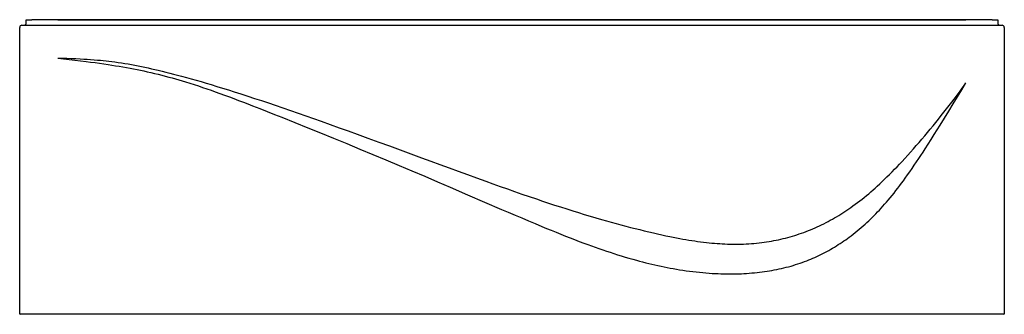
# Model space of a CAD drawing. Header units: millimetres. Extents: x 3366.37 to 3368.17, y 1968.51 to 1969.05.
import ezdxf

# ---------------------------------------------------------------- set-up
doc = ezdxf.new("R2010")
doc.units = ezdxf.units.MM
doc.layers.add('SANINDUSA', color=3, linetype='Continuous')

msp = doc.modelspace()

# ---------------------------------------------------------------- linework, layer by layer
at = {"layer": 'SANINDUSA'}
for p, q in [((3366.3703, 1969.0403), (3366.3763, 1969.0403)), ((3366.3763, 1969.0403), (3366.4363, 1969.0403)), ((3366.3783, 1969.0443), (3366.3783, 1969.0503)), ((3366.3783, 1969.0503), (3366.3883, 1969.0503)), ((3368.1443, 1969.0503), (3366.3883, 1969.0503)), ((3366.4363, 1969.0503), (3368.0963, 1969.0503)), ((3368.0963, 1969.0403), (3368.1563, 1969.0403)), ((3368.1443, 1969.0503), (3368.1543, 1969.0503)), ((3368.1543, 1969.0503), (3368.1543, 1969.0443)), ((3368.1563, 1969.0403), (3368.1623, 1969.0403)), ((3366.3663, 1968.5133), (3366.3663, 1969.0363)), ((3368.1663, 1969.0363), (3368.1663, 1968.5133)), ((3366.3763, 1968.5123), (3366.3673, 1968.5123)), ((3368.1563, 1968.5123), (3366.3763, 1968.5123)), ((3368.1653, 1968.5123), (3368.1563, 1968.5123))]:
    msp.add_line(p, q, dxfattribs=at)
at = {"layer": 'SANINDUSA', "flags": 128}
for points in [[(3366.4363, 1968.9803), (3366.4445, 1968.9801), (3366.4526, 1968.9798), (3366.4607, 1968.9795), (3366.4688, 1968.9792), (3366.4769, 1968.9788), (3366.4833, 1968.9785), (3366.4896, 1968.9781), (3366.496, 1968.9777), (3366.5023, 1968.9772), (3366.5086, 1968.9767), (3366.5138, 1968.9762), (3366.5191, 1968.9757), (3366.5243, 1968.9752), (3366.5295, 1968.9746), (3366.5348, 1968.9739), (3366.54, 1968.9732), (3366.5461, 1968.9724), (3366.5522, 1968.9715), (3366.5583, 1968.9705), (3366.5644, 1968.9695), (3366.5706, 1968.9684), (3366.5768, 1968.9672), (3366.5829, 1968.966), (3366.5891, 1968.9648), (3366.5952, 1968.9635), (3366.6013, 1968.9622), (3366.6073, 1968.9609), (3366.6133, 1968.9595), (3366.6193, 1968.9581), (3366.6265, 1968.9564), (3366.6336, 1968.9546), (3366.6407, 1968.9529), (3366.6478, 1968.951), (3366.6549, 1968.9492), (3366.662, 1968.9473), (3366.6711, 1968.9448), (3366.6801, 1968.9423), (3366.6891, 1968.9398), (3366.6981, 1968.9372), (3366.7071, 1968.9345), (3366.7161, 1968.9318), (3366.7266, 1968.9286), (3366.7372, 1968.9254), (3366.7478, 1968.9221), (3366.7583, 1968.9188), (3366.7708, 1968.9148), (3366.7834, 1968.9107), (3366.7959, 1968.9066), (3366.8084, 1968.9025), (3366.8209, 1968.8983), (3366.8334, 1968.894)], [(3366.4363, 1968.9803), (3366.4467, 1968.9791), (3366.457, 1968.9779), (3366.4673, 1968.9766), (3366.4776, 1968.9754), (3366.4879, 1968.9741), (3366.496, 1968.973), (3366.5041, 1968.9719), (3366.5121, 1968.9708), (3366.5202, 1968.9697), (3366.5283, 1968.9685), (3366.535, 1968.9674), (3366.5417, 1968.9664), (3366.5484, 1968.9653), (3366.555, 1968.9642), (3366.5617, 1968.963), (3366.5684, 1968.9618), (3366.5746, 1968.9606), (3366.5809, 1968.9594), (3366.5871, 1968.9581), (3366.5934, 1968.9568), (3366.5996, 1968.9554), (3366.6062, 1968.9539), (3366.6128, 1968.9524), (3366.6194, 1968.9507), (3366.6259, 1968.9491), (3366.6325, 1968.9474), (3366.639, 1968.9456), (3366.6452, 1968.9439), (3366.6513, 1968.9422), (3366.6574, 1968.9404), (3366.6636, 1968.9386), (3366.6697, 1968.9367), (3366.6775, 1968.9343), (3366.6852, 1968.9318), (3366.693, 1968.9293), (3366.7007, 1968.9267), (3366.7085, 1968.9241), (3366.7162, 1968.9214), (3366.7239, 1968.9187), (3366.7325, 1968.9156), (3366.741, 1968.9125), (3366.7496, 1968.9094), (3366.7581, 1968.9062), (3366.7666, 1968.903), (3366.7752, 1968.8997), (3366.7837, 1968.8964), (3366.7922, 1968.8931), (3366.8055, 1968.8879), (3366.8188, 1968.8826), (3366.8321, 1968.8774), (3366.8454, 1968.8721), (3366.8691, 1968.8626), (3366.8928, 1968.8531), (3366.9165, 1968.8435), (3366.9401, 1968.8339), (3366.9641, 1968.8241), (3366.988, 1968.8142), (3367.012, 1968.8042), (3367.0359, 1968.7942), (3367.0598, 1968.7842), (3367.0833, 1968.7743), (3367.1067, 1968.7643), (3367.1301, 1968.7543), (3367.1535, 1968.7442), (3367.1848, 1968.7308), (3367.216, 1968.7174), (3367.2473, 1968.704), (3367.2596, 1968.6988), (3367.2719, 1968.6936), (3367.2842, 1968.6883), (3367.2965, 1968.6831), (3367.3088, 1968.6779), (3367.3211, 1968.6728), (3367.3297, 1968.6692), (3367.3382, 1968.6657), (3367.3468, 1968.6622), (3367.3554, 1968.6587), (3367.364, 1968.6553), (3367.3724, 1968.652), (3367.3809, 1968.6487), (3367.3894, 1968.6454), (3367.3979, 1968.6422), (3367.4047, 1968.6397), (3367.4115, 1968.6372), (3367.4184, 1968.6348), (3367.4252, 1968.6324), (3367.4321, 1968.63), (3367.4388, 1968.6277), (3367.4456, 1968.6255), (3367.4524, 1968.6232), (3367.4592, 1968.6211), (3367.4662, 1968.6189), (3367.4731, 1968.6168), (3367.4801, 1968.6148), (3367.4871, 1968.6128), (3367.4941, 1968.6109), (3367.4997, 1968.6094), (3367.5052, 1968.6079), (3367.5108, 1968.6065), (3367.5163, 1968.6052), (3367.5219, 1968.6038), (3367.5275, 1968.6025), (3367.5331, 1968.6013), (3367.5388, 1968.6001), (3367.5444, 1968.5989), (3367.5501, 1968.5978), (3367.5556, 1968.5968), (3367.5612, 1968.5957), (3367.5668, 1968.5948), (3367.5724, 1968.5938), (3367.5785, 1968.5929), (3367.5846, 1968.592), (3367.5907, 1968.5912), (3367.5969, 1968.5904), (3367.603, 1968.5897), (3367.6092, 1968.589), (3367.615, 1968.5885), (3367.6208, 1968.588), (3367.6266, 1968.5875), (3367.6324, 1968.5871), (3367.6383, 1968.5868), (3367.6431, 1968.5866), (3367.648, 1968.5864), (3367.6529, 1968.5863), (3367.6577, 1968.5862), (3367.6626, 1968.5861), (3367.6674, 1968.5861), (3367.672, 1968.5862), (3367.6766, 1968.5862), (3367.6811, 1968.5864), (3367.6857, 1968.5865), (3367.6903, 1968.5868), (3367.6951, 1968.587), (3367.6999, 1968.5874), (3367.7047, 1968.5878), (3367.7095, 1968.5882), (3367.7143, 1968.5887), (3367.7191, 1968.5892), (3367.7236, 1968.5898), (3367.7281, 1968.5904), (3367.7326, 1968.5911), (3367.737, 1968.5918), (3367.7415, 1968.5925), (3367.7459, 1968.5933), (3367.7504, 1968.5942), (3367.7548, 1968.5951), (3367.7592, 1968.5961), (3367.7635, 1968.5971), (3367.7678, 1968.5982), (3367.7721, 1968.5993), (3367.7764, 1968.6005), (3367.7806, 1968.6017), (3367.7847, 1968.603), (3367.7888, 1968.6043), (3367.7929, 1968.6056), (3367.797, 1968.607), (3367.8011, 1968.6085), (3367.8051, 1968.61), (3367.8089, 1968.6115), (3367.8126, 1968.6131), (3367.8164, 1968.6147), (3367.8201, 1968.6163), (3367.8238, 1968.618), (3367.8275, 1968.6197), (3367.8312, 1968.6215), (3367.8348, 1968.6233), (3367.8385, 1968.6252), (3367.8421, 1968.6272), (3367.8456, 1968.6291), (3367.8491, 1968.6311), (3367.8525, 1968.6331), (3367.856, 1968.6352), (3367.8595, 1968.6373), (3367.8629, 1968.6395), (3367.8664, 1968.6417), (3367.8698, 1968.644), (3367.8732, 1968.6463), (3367.8765, 1968.6486), (3367.8798, 1968.6509), (3367.883, 1968.6533), (3367.8863, 1968.6557), (3367.8901, 1968.6586), (3367.8938, 1968.6616), (3367.8976, 1968.6646), (3367.9013, 1968.6677), (3367.9049, 1968.6708), (3367.9085, 1968.6739), (3367.912, 1968.677), (3367.9153, 1968.68), (3367.9187, 1968.6831), (3367.922, 1968.6863), (3367.9252, 1968.6895), (3367.9285, 1968.6927), (3367.9316, 1968.696), (3367.9348, 1968.6993), (3367.9381, 1968.7027), (3367.9413, 1968.7062), (3367.9445, 1968.7098), (3367.9476, 1968.7133), (3367.9507, 1968.7169), (3367.9538, 1968.7206), (3367.9575, 1968.725), (3367.9611, 1968.7294), (3367.9647, 1968.7338), (3367.9682, 1968.7383), (3367.9717, 1968.7429), (3367.9751, 1968.7473), (3367.9785, 1968.7518), (3367.9818, 1968.7563), (3367.9851, 1968.7609), (3367.9893, 1968.7668), (3367.9935, 1968.7727), (3367.9977, 1968.7787), (3368.0018, 1968.7847), (3368.0059, 1968.7907), (3368.0099, 1968.7967), (3368.0138, 1968.8026), (3368.0177, 1968.8086), (3368.0216, 1968.8146), (3368.0271, 1968.8231), (3368.0326, 1968.8317), (3368.038, 1968.8404), (3368.0434, 1968.849), (3368.0488, 1968.8577), (3368.0567, 1968.8706), (3368.0647, 1968.8836), (3368.0726, 1968.8965), (3368.0805, 1968.9094), (3368.0884, 1968.9224), (3368.0963, 1968.9353)], [(3367.6993, 1968.6412), (3367.704, 1968.6415), (3367.7087, 1968.6419), (3367.7134, 1968.6423), (3367.7181, 1968.6428), (3367.7228, 1968.6433), (3367.7274, 1968.6439), (3367.7318, 1968.6446), (3367.7362, 1968.6453), (3367.7405, 1968.646), (3367.7449, 1968.6468), (3367.7492, 1968.6476), (3367.7535, 1968.6485), (3367.7578, 1968.6495), (3367.7621, 1968.6505), (3367.7664, 1968.6515), (3367.7707, 1968.6527), (3367.7748, 1968.6538), (3367.779, 1968.655), (3367.7832, 1968.6563), (3367.7873, 1968.6576), (3367.7915, 1968.659), (3367.7957, 1968.6604), (3367.7999, 1968.6619), (3367.804, 1968.6635), (3367.8082, 1968.6651), (3367.8122, 1968.6667), (3367.8163, 1968.6684), (3367.8203, 1968.6702), (3367.8243, 1968.672), (3367.8284, 1968.6739), (3367.8324, 1968.6758), (3367.8364, 1968.6778), (3367.8404, 1968.6798), (3367.8443, 1968.6819), (3367.8482, 1968.684), (3367.8521, 1968.6861), (3367.8559, 1968.6883), (3367.8598, 1968.6906), (3367.8636, 1968.6928), (3367.8673, 1968.6952), (3367.8711, 1968.6975), (3367.8747, 1968.6999), (3367.8783, 1968.7023), (3367.8819, 1968.7047), (3367.8855, 1968.7072), (3367.8897, 1968.7102), (3367.8939, 1968.7132), (3367.8981, 1968.7163), (3367.9022, 1968.7195), (3367.9063, 1968.7227), (3367.9104, 1968.7259), (3367.9144, 1968.7292), (3367.9184, 1968.7326), (3367.9224, 1968.736), (3367.9263, 1968.7394), (3367.9302, 1968.7428), (3367.9341, 1968.7463), (3367.9386, 1968.7505), (3367.943, 1968.7547), (3367.9475, 1968.7589), (3367.9518, 1968.7631), (3367.9565, 1968.7678), (3367.9612, 1968.7725), (3367.9658, 1968.7772), (3367.9704, 1968.7819), (3367.9749, 1968.7867), (3367.9794, 1968.7915), (3367.9847, 1968.7971), (3367.9899, 1968.8029), (3367.9951, 1968.8086), (3368.0003, 1968.8144), (3368.0055, 1968.8204), (3368.0107, 1968.8263), (3368.0158, 1968.8323), (3368.021, 1968.8384), (3368.0261, 1968.8444), (3368.0311, 1968.8505), (3368.0361, 1968.8566), (3368.0411, 1968.8627), (3368.0461, 1968.8689), (3368.0511, 1968.8751), (3368.056, 1968.8813), (3368.0609, 1968.8875), (3368.0658, 1968.8938), (3368.0706, 1968.9), (3368.0744, 1968.905), (3368.0781, 1968.91), (3368.0818, 1968.915), (3368.0855, 1968.9201), (3368.0891, 1968.9251), (3368.0927, 1968.9302), (3368.0963, 1968.9353)], [(3366.8334, 1968.894), (3366.8475, 1968.8892), (3366.8615, 1968.8844), (3366.8755, 1968.8795), (3366.8895, 1968.8746), (3366.9035, 1968.8697), (3366.9175, 1968.8648), (3366.934, 1968.8589), (3366.9505, 1968.853), (3366.967, 1968.8471), (3366.9834, 1968.8412), (3367.003, 1968.8341), (3367.0226, 1968.8269), (3367.0422, 1968.8198), (3367.0618, 1968.8126), (3367.0813, 1968.8055), (3367.1009, 1968.7983), (3367.1177, 1968.7922), (3367.1344, 1968.786), (3367.1512, 1968.7799), (3367.168, 1968.7737), (3367.1848, 1968.7676), (3367.2016, 1968.7615), (3367.2184, 1968.7554), (3367.2316, 1968.7506), (3367.2448, 1968.7459), (3367.258, 1968.7412), (3367.2712, 1968.7366), (3367.2845, 1968.7319), (3367.2977, 1968.7274), (3367.311, 1968.7229), (3367.3221, 1968.7191), (3367.3331, 1968.7155), (3367.3442, 1968.7118), (3367.3553, 1968.7083), (3367.3664, 1968.7047), (3367.3775, 1968.7012), (3367.388, 1968.698), (3367.3985, 1968.6948), (3367.409, 1968.6916), (3367.4195, 1968.6885), (3367.4301, 1968.6855), (3367.4389, 1968.683), (3367.4477, 1968.6805), (3367.4565, 1968.6781), (3367.4653, 1968.6757), (3367.4742, 1968.6734), (3367.483, 1968.6711), (3367.4914, 1968.669), (3367.4998, 1968.6669), (3367.5082, 1968.6649), (3367.5165, 1968.6628), (3367.525, 1968.6609), (3367.5325, 1968.6592), (3367.54, 1968.6575), (3367.5475, 1968.6559), (3367.555, 1968.6543), (3367.561, 1968.6531), (3367.5669, 1968.6519), (3367.5729, 1968.6508), (3367.5788, 1968.6497), (3367.5842, 1968.6488), (3367.5895, 1968.6479), (3367.5949, 1968.6471), (3367.6003, 1968.6463), (3367.6056, 1968.6455), (3367.611, 1968.6448), (3367.6164, 1968.6441), (3367.6218, 1968.6435), (3367.6267, 1968.643), (3367.6315, 1968.6425), (3367.6364, 1968.6421), (3367.6412, 1968.6417), (3367.6461, 1968.6414), (3367.6508, 1968.6411), (3367.6556, 1968.6409), (3367.6604, 1968.6407), (3367.6651, 1968.6406), (3367.67, 1968.6405), (3367.6749, 1968.6405), (3367.6798, 1968.6405), (3367.6846, 1968.6406), (3367.6895, 1968.6407), (3367.6944, 1968.6409), (3367.6993, 1968.6412)]]:
    msp.add_lwpolyline(points, dxfattribs=at)
at = {"layer": 'SANINDUSA'}
for centre, radius, start, end in [((3366.3703, 1969.0363), 0.004, 90, 180), ((3366.3743, 1969.0443), 0.004, 270, 0), ((3368.1583, 1969.0443), 0.004, 180, 270), ((3368.1623, 1969.0363), 0.004, 0, 90), ((3366.3673, 1968.5133), 0.001, 180, 270), ((3368.1653, 1968.5133), 0.001, 270, 0)]:
    msp.add_arc(centre, radius, start, end, dxfattribs=at)
msp.add_open_spline([(3366.4363, 1969.0403), (3366.4709, 1969.0403), (3366.5055, 1969.0403), (3366.5747, 1969.0403), (3366.6093, 1969.0403), (3366.713, 1969.0403), (3366.7822, 1969.0403), (3366.9205, 1969.0403), (3366.9897, 1969.0403), (3367.128, 1969.0403), (3367.1972, 1969.0403), (3367.3355, 1969.0403), (3367.4047, 1969.0403), (3367.543, 1969.0403), (3367.6122, 1969.0403), (3367.7505, 1969.0403), (3367.8197, 1969.0403), (3367.958, 1969.0403), (3368.0272, 1969.0403), (3368.0963, 1969.0403)], degree=3, knots=[0, 0, 0, 0, 0.0625, 0.0625, 0.125, 0.125, 0.25, 0.25, 0.375, 0.375, 0.5, 0.5, 0.625, 0.625, 0.75, 0.75, 0.875, 0.875, 1, 1, 1, 1], dxfattribs=at)

doc.saveas('drawing.dxf')
